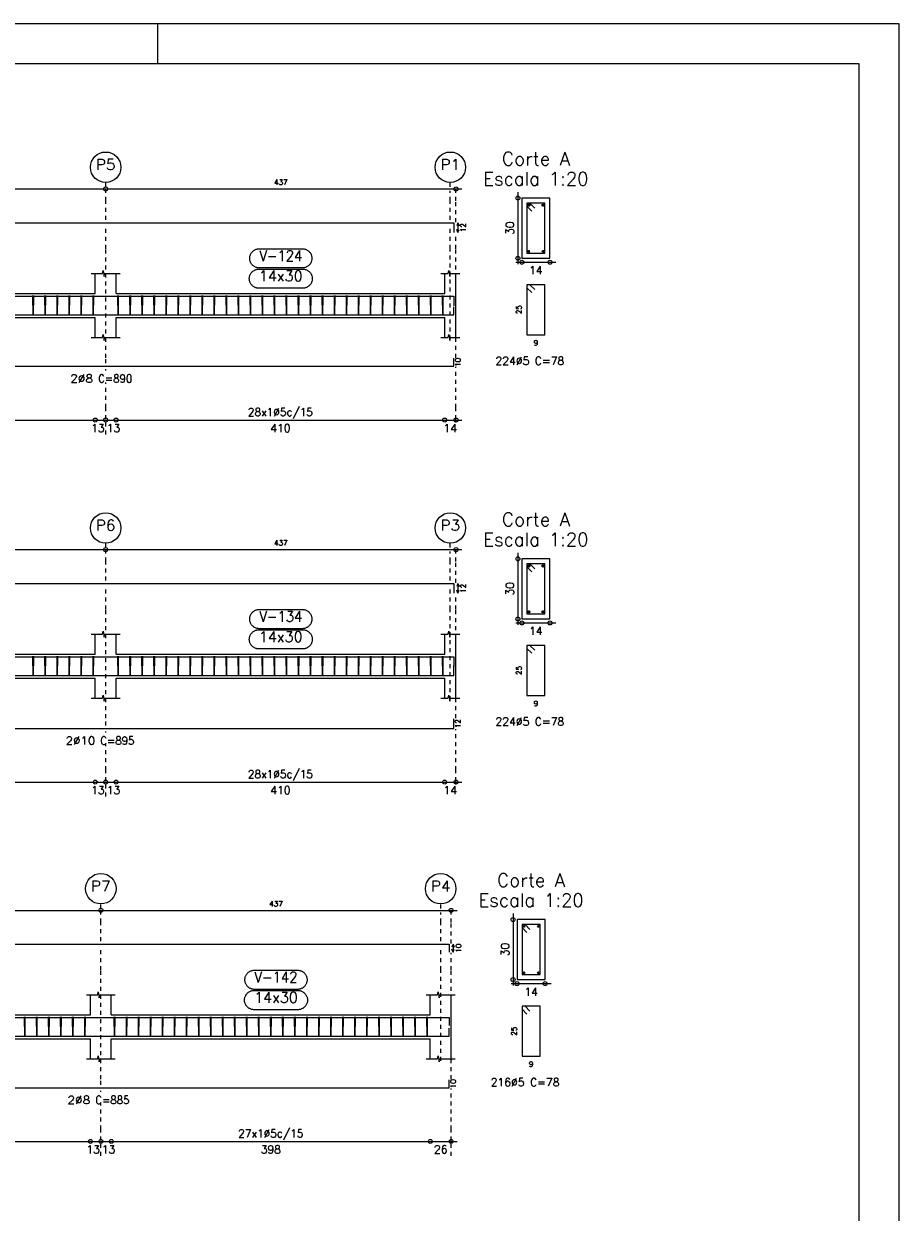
# Model space of a CAD drawing. Header units: millimetres. Extents: x -80 to 444, y 0 to 170.
# Tile 52 of 133: x 152 to 174, y 30 to 59. Entities that reach past the tile are written whole.
import ezdxf
from ezdxf.enums import TextEntityAlignment as Align

# ---------------------------------------------------------------- set-up
doc = ezdxf.new("R2010")
doc.units = ezdxf.units.MM
doc.linetypes.add('CYPE_PUNTO', pattern=[0.075, 0, -0.075])
for name, color, linetype, lineweight in [('ARM_COMPRIMENTOS', 3, 'Continuous', 0), ('ARM_DENTRO_VIGA', 4, 'Continuous', 15), ('ARM_ESTRIBOS', 3, 'Continuous', 0), ('ARM_TEXTOS', 3, 'Continuous', 0), ('COT_COTAS', 3, 'Continuous', 0), ('COT_EST', 3, 'Continuous', 0), ('COT_LIN_APOIOS', 2, 'CYPE_PUNTO', 0), ('COT_LIN_AUX_COTA', 2, 'CYPE_PUNTO', 0), ('REF_NOME', 3, 'Continuous', 0), ('REF_REFERENCIA', 3, 'Continuous', 0), ('SEC_CONTORNOS', 2, 'Continuous', 9), ('SEC_DIM_VIGA', 3, 'Continuous', 0), ('TEXTO_REF_NOME', 3, 'Continuous', 0), ('TEXTO_REF_REFERENCIA', 3, 'Continuous', 0), ('TXT_COMP', 3, 'Continuous', 0), ('TXT_EST', 3, 'Continuous', 0)]:
    doc.layers.add(name, color=color, linetype=linetype, lineweight=lineweight)
doc.styles.add('CYPETXT', font='romans', dxfattribs={"height": 0.2})

msp = doc.modelspace()

# ---------------------------------------------------------------- linework, layer by layer
at = {"color": 1}
msp.add_line((155.6, 58.4), (155.6, 59.4), dxfattribs=at)
at = {"color": 2}
msp.add_lwpolyline([(90, 59.4), (90, 0), (174.1, 0), (174.1, 59.4)], close=True, dxfattribs=at)
at = {"color": 6}
msp.add_lwpolyline([(92.5, 58.4), (92.5, 1), (173.1, 1), (173.1, 58.4)], close=True, dxfattribs=at)
at = {"layer": 'ARM_COMPRIMENTOS'}
for p, q in [((163.088, 54.4341), (163.058, 54.3591)), ((163.088, 54.1941), (163.058, 54.2691)), ((163.088, 54.4341), (163.118, 54.3591)), ((163.088, 54.4341), (163.088, 54.1941)), ((163.088, 54.1941), (163.118, 54.2691)), ((163.088, 45.4341), (163.058, 45.3591)), ((163.088, 45.4341), (163.118, 45.3591)), ((163.088, 45.4341), (163.088, 45.1941)), ((163.088, 45.1941), (163.058, 45.2691)), ((163.088, 45.1941), (163.118, 45.2691)), ((162.968, 36.4341), (162.938, 36.3591)), ((162.968, 36.2341), (162.938, 36.3091)), ((162.968, 36.4341), (162.998, 36.3591)), ((162.968, 36.4341), (162.968, 36.2341)), ((162.968, 36.2341), (162.998, 36.3091))]:
    msp.add_line(p, q, dxfattribs=at)
at = {"layer": 'ARM_DENTRO_VIGA'}
for p, q in [((164.8213, 54.875), (164.8963, 54.875)), ((164.8213, 54.875), (164.8963, 54.875)), ((164.8588, 54.9125), (164.8588, 54.8375)), ((164.8588, 54.9125), (164.8588, 54.8375)), ((165.1713, 54.875), (165.2463, 54.875)), ((165.1713, 54.875), (165.2463, 54.875)), ((165.2088, 54.9125), (165.2088, 54.8375)), ((165.2088, 54.9125), (165.2088, 54.8375)), ((164.8238, 53.72), (164.8838, 53.72)), ((164.8538, 53.75), (164.8538, 53.69)), ((165.1838, 53.72), (165.2438, 53.72)), ((165.2138, 53.75), (165.2138, 53.69)), ((164.8213, 45.875), (164.8963, 45.875)), ((164.8213, 45.875), (164.8963, 45.875)), ((164.8588, 45.9125), (164.8588, 45.8375)), ((164.8588, 45.9125), (164.8588, 45.8375)), ((165.1713, 45.875), (165.2463, 45.875)), ((165.1713, 45.875), (165.2463, 45.875)), ((165.2088, 45.9125), (165.2088, 45.8375)), ((165.2088, 45.9125), (165.2088, 45.8375)), ((164.8213, 44.725), (164.8963, 44.725)), ((164.8588, 44.7625), (164.8588, 44.6875)), ((165.1713, 44.725), (165.2463, 44.725)), ((165.2088, 44.7625), (165.2088, 44.6875)), ((164.7038, 36.88), (164.7638, 36.88)), ((164.7038, 36.88), (164.7638, 36.88)), ((164.7338, 36.91), (164.7338, 36.85)), ((164.7338, 36.91), (164.7338, 36.85)), ((165.0638, 36.88), (165.1238, 36.88)), ((165.0638, 36.88), (165.1238, 36.88)), ((165.0938, 36.91), (165.0938, 36.85)), ((165.0938, 36.91), (165.0938, 36.85)), ((164.7038, 35.72), (164.7638, 35.72)), ((164.7338, 35.75), (164.7338, 35.69)), ((165.0638, 35.72), (165.1238, 35.72)), ((165.0938, 35.75), (165.0938, 35.69))]:
    msp.add_line(p, q, dxfattribs=at)
for points in [[(139.628, 54.4341), (162.988, 54.4341), (162.988, 54.1941)], [(139.628, 52.6006), (162.988, 52.6006), (162.988, 52.3606)], [(145.388, 52.1386), (162.988, 52.1386), (162.988, 52.3386)], [(145.388, 50.8531), (162.988, 50.8531), (162.988, 51.0531)], [(139.628, 45.4341), (162.988, 45.4341), (162.988, 45.1941)], [(139.628, 43.6006), (162.988, 43.6006), (162.988, 43.3606)], [(145.328, 43.1406), (162.988, 43.1406), (162.988, 43.3806)], [(145.328, 41.8181), (162.988, 41.8181), (162.988, 42.0581)], [(139.568, 36.4341), (162.868, 36.4341), (162.868, 36.2341)], [(139.568, 34.6026), (162.868, 34.6026), (162.868, 34.4026)], [(145.368, 34.1386), (162.868, 34.1386), (162.868, 34.3386)], [(145.368, 32.8531), (162.868, 32.8531), (162.868, 33.0531)]]:
    msp.add_lwpolyline(points, dxfattribs=at)
for centre, radius in [((164.8588, 54.875), 0.025), ((164.8588, 54.875), 0.025), ((165.2088, 54.875), 0.025), ((165.2088, 54.875), 0.025), ((164.8538, 53.72), 0.02), ((165.2138, 53.72), 0.02), ((164.8588, 45.875), 0.025), ((164.8588, 45.875), 0.025), ((165.2088, 45.875), 0.025), ((165.2088, 45.875), 0.025), ((164.8588, 44.725), 0.025), ((165.2088, 44.725), 0.025), ((164.7338, 36.88), 0.02), ((164.7338, 36.88), 0.02), ((165.0938, 36.88), 0.02), ((165.0938, 36.88), 0.02), ((164.7338, 35.72), 0.02), ((165.0938, 35.72), 0.02)]:
    msp.add_circle(centre, radius, dxfattribs=at)
at = {"layer": 'ARM_ESTRIBOS'}
for points in [[(165.0063, 54.8025), (164.8838, 54.925), (164.8088, 54.925), (164.8088, 53.675), (165.2588, 53.675), (165.2588, 54.925), (164.8088, 54.925), (164.8088, 54.85), (164.9313, 54.7275)], [(165.0063, 52.7675), (164.8838, 52.89), (164.8088, 52.89), (164.8088, 51.64), (165.2588, 51.64), (165.2588, 52.89), (164.8088, 52.89), (164.8088, 52.815), (164.9313, 52.6925)], [(152.494, 52.5716), (152.494, 52.6206), (152.489, 52.1206), (152.484, 52.6206), (152.484, 52.5906), (152.484, 52.5416)], [(152.794, 52.5716), (152.794, 52.6206), (152.789, 52.1206), (152.784, 52.6206), (152.784, 52.5906), (152.784, 52.5416)], [(153.094, 52.5716), (153.094, 52.6206), (153.089, 52.1206), (153.084, 52.6206), (153.084, 52.5906), (153.084, 52.5416)], [(153.394, 52.5716), (153.394, 52.6206), (153.389, 52.1206), (153.384, 52.6206), (153.384, 52.5906), (153.384, 52.5416)], [(153.694, 52.5716), (153.694, 52.6206), (153.689, 52.1206), (153.684, 52.6206), (153.684, 52.5906), (153.684, 52.5416)], [(153.994, 52.5716), (153.994, 52.6206), (153.989, 52.1206), (153.984, 52.6206), (153.984, 52.5906), (153.984, 52.5416)], [(154.614, 52.5716), (154.614, 52.6206), (154.609, 52.1206), (154.604, 52.6206), (154.604, 52.5906), (154.604, 52.5416)], [(154.914, 52.5716), (154.914, 52.6206), (154.909, 52.1206), (154.904, 52.6206), (154.904, 52.5906), (154.904, 52.5416)], [(155.214, 52.5716), (155.214, 52.6206), (155.209, 52.1206), (155.204, 52.6206), (155.204, 52.5906), (155.204, 52.5416)], [(155.514, 52.5716), (155.514, 52.6206), (155.509, 52.1206), (155.504, 52.6206), (155.504, 52.5906), (155.504, 52.5416)], [(155.814, 52.5716), (155.814, 52.6206), (155.809, 52.1206), (155.804, 52.6206), (155.804, 52.5906), (155.804, 52.5416)], [(156.114, 52.5716), (156.114, 52.6206), (156.109, 52.1206), (156.104, 52.6206), (156.104, 52.5906), (156.104, 52.5416)], [(156.414, 52.5716), (156.414, 52.6206), (156.409, 52.1206), (156.404, 52.6206), (156.404, 52.5906), (156.404, 52.5416)], [(156.714, 52.5716), (156.714, 52.6206), (156.709, 52.1206), (156.704, 52.6206), (156.704, 52.5906), (156.704, 52.5416)], [(157.014, 52.5716), (157.014, 52.6206), (157.009, 52.1206), (157.004, 52.6206), (157.004, 52.5906), (157.004, 52.5416)], [(157.314, 52.5716), (157.314, 52.6206), (157.309, 52.1206), (157.304, 52.6206), (157.304, 52.5906), (157.304, 52.5416)], [(157.614, 52.5716), (157.614, 52.6206), (157.609, 52.1206), (157.604, 52.6206), (157.604, 52.5906), (157.604, 52.5416)], [(157.914, 52.5716), (157.914, 52.6206), (157.909, 52.1206), (157.904, 52.6206), (157.904, 52.5906), (157.904, 52.5416)], [(158.214, 52.5716), (158.214, 52.6206), (158.209, 52.1206), (158.204, 52.6206), (158.204, 52.5906), (158.204, 52.5416)], [(158.514, 52.5716), (158.514, 52.6206), (158.509, 52.1206), (158.504, 52.6206), (158.504, 52.5906), (158.504, 52.5416)], [(158.814, 52.5716), (158.814, 52.6206), (158.809, 52.1206), (158.804, 52.6206), (158.804, 52.5906), (158.804, 52.5416)], [(159.114, 52.5716), (159.114, 52.6206), (159.109, 52.1206), (159.104, 52.6206), (159.104, 52.5906), (159.104, 52.5416)], [(159.414, 52.5716), (159.414, 52.6206), (159.409, 52.1206), (159.404, 52.6206), (159.404, 52.5906), (159.404, 52.5416)], [(159.714, 52.5716), (159.714, 52.6206), (159.709, 52.1206), (159.704, 52.6206), (159.704, 52.5906), (159.704, 52.5416)], [(160.014, 52.5716), (160.014, 52.6206), (160.009, 52.1206), (160.004, 52.6206), (160.004, 52.5906), (160.004, 52.5416)], [(160.314, 52.5716), (160.314, 52.6206), (160.309, 52.1206), (160.304, 52.6206), (160.304, 52.5906), (160.304, 52.5416)], [(160.614, 52.5716), (160.614, 52.6206), (160.609, 52.1206), (160.604, 52.6206), (160.604, 52.5906), (160.604, 52.5416)], [(160.914, 52.5716), (160.914, 52.6206), (160.909, 52.1206), (160.904, 52.6206), (160.904, 52.5906), (160.904, 52.5416)], [(161.214, 52.5716), (161.214, 52.6206), (161.209, 52.1206), (161.204, 52.6206), (161.204, 52.5906), (161.204, 52.5416)], [(161.514, 52.5716), (161.514, 52.6206), (161.509, 52.1206), (161.504, 52.6206), (161.504, 52.5906), (161.504, 52.5416)], [(161.814, 52.5716), (161.814, 52.6206), (161.809, 52.1206), (161.804, 52.6206), (161.804, 52.5906), (161.804, 52.5416)], [(162.114, 52.5716), (162.114, 52.6206), (162.109, 52.1206), (162.104, 52.6206), (162.104, 52.5906), (162.104, 52.5416)], [(162.414, 52.5716), (162.414, 52.6206), (162.409, 52.1206), (162.404, 52.6206), (162.404, 52.5906), (162.404, 52.5416)], [(162.714, 52.5716), (162.714, 52.6206), (162.709, 52.1206), (162.704, 52.6206), (162.704, 52.5906), (162.704, 52.5416)], [(165.0063, 45.8025), (164.8838, 45.925), (164.8088, 45.925), (164.8088, 44.675), (165.2588, 44.675), (165.2588, 45.925), (164.8088, 45.925), (164.8088, 45.85), (164.9313, 45.7275)], [(165.0063, 43.7675), (164.8838, 43.89), (164.8088, 43.89), (164.8088, 42.64), (165.2588, 42.64), (165.2588, 43.89), (164.8088, 43.89), (164.8088, 43.815), (164.9313, 43.6925)], [(152.494, 43.5716), (152.494, 43.6206), (152.489, 43.1206), (152.484, 43.6206), (152.484, 43.5906), (152.484, 43.5416)], [(152.794, 43.5716), (152.794, 43.6206), (152.789, 43.1206), (152.784, 43.6206), (152.784, 43.5906), (152.784, 43.5416)], [(153.094, 43.5716), (153.094, 43.6206), (153.089, 43.1206), (153.084, 43.6206), (153.084, 43.5906), (153.084, 43.5416)], [(153.394, 43.5716), (153.394, 43.6206), (153.389, 43.1206), (153.384, 43.6206), (153.384, 43.5906), (153.384, 43.5416)], [(153.694, 43.5716), (153.694, 43.6206), (153.689, 43.1206), (153.684, 43.6206), (153.684, 43.5906), (153.684, 43.5416)], [(153.994, 43.5716), (153.994, 43.6206), (153.989, 43.1206), (153.984, 43.6206), (153.984, 43.5906), (153.984, 43.5416)], [(154.614, 43.5716), (154.614, 43.6206), (154.609, 43.1206), (154.604, 43.6206), (154.604, 43.5906), (154.604, 43.5416)], [(154.914, 43.5716), (154.914, 43.6206), (154.909, 43.1206), (154.904, 43.6206), (154.904, 43.5906), (154.904, 43.5416)], [(155.214, 43.5716), (155.214, 43.6206), (155.209, 43.1206), (155.204, 43.6206), (155.204, 43.5906), (155.204, 43.5416)], [(155.514, 43.5716), (155.514, 43.6206), (155.509, 43.1206), (155.504, 43.6206), (155.504, 43.5906), (155.504, 43.5416)], [(155.814, 43.5716), (155.814, 43.6206), (155.809, 43.1206), (155.804, 43.6206), (155.804, 43.5906), (155.804, 43.5416)], [(156.114, 43.5716), (156.114, 43.6206), (156.109, 43.1206), (156.104, 43.6206), (156.104, 43.5906), (156.104, 43.5416)], [(156.414, 43.5716), (156.414, 43.6206), (156.409, 43.1206), (156.404, 43.6206), (156.404, 43.5906), (156.404, 43.5416)], [(156.714, 43.5716), (156.714, 43.6206), (156.709, 43.1206), (156.704, 43.6206), (156.704, 43.5906), (156.704, 43.5416)], [(157.014, 43.5716), (157.014, 43.6206), (157.009, 43.1206), (157.004, 43.6206), (157.004, 43.5906), (157.004, 43.5416)], [(157.314, 43.5716), (157.314, 43.6206), (157.309, 43.1206), (157.304, 43.6206), (157.304, 43.5906), (157.304, 43.5416)], [(157.614, 43.5716), (157.614, 43.6206), (157.609, 43.1206), (157.604, 43.6206), (157.604, 43.5906), (157.604, 43.5416)], [(157.914, 43.5716), (157.914, 43.6206), (157.909, 43.1206), (157.904, 43.6206), (157.904, 43.5906), (157.904, 43.5416)], [(158.214, 43.5716), (158.214, 43.6206), (158.209, 43.1206), (158.204, 43.6206), (158.204, 43.5906), (158.204, 43.5416)], [(158.514, 43.5716), (158.514, 43.6206), (158.509, 43.1206), (158.504, 43.6206), (158.504, 43.5906), (158.504, 43.5416)], [(158.814, 43.5716), (158.814, 43.6206), (158.809, 43.1206), (158.804, 43.6206), (158.804, 43.5906), (158.804, 43.5416)], [(159.114, 43.5716), (159.114, 43.6206), (159.109, 43.1206), (159.104, 43.6206), (159.104, 43.5906), (159.104, 43.5416)], [(159.414, 43.5716), (159.414, 43.6206), (159.409, 43.1206), (159.404, 43.6206), (159.404, 43.5906), (159.404, 43.5416)], [(159.714, 43.5716), (159.714, 43.6206), (159.709, 43.1206), (159.704, 43.6206), (159.704, 43.5906), (159.704, 43.5416)], [(160.014, 43.5716), (160.014, 43.6206), (160.009, 43.1206), (160.004, 43.6206), (160.004, 43.5906), (160.004, 43.5416)], [(160.314, 43.5716), (160.314, 43.6206), (160.309, 43.1206), (160.304, 43.6206), (160.304, 43.5906), (160.304, 43.5416)], [(160.614, 43.5716), (160.614, 43.6206), (160.609, 43.1206), (160.604, 43.6206), (160.604, 43.5906), (160.604, 43.5416)], [(160.914, 43.5716), (160.914, 43.6206), (160.909, 43.1206), (160.904, 43.6206), (160.904, 43.5906), (160.904, 43.5416)], [(161.214, 43.5716), (161.214, 43.6206), (161.209, 43.1206), (161.204, 43.6206), (161.204, 43.5906), (161.204, 43.5416)], [(161.514, 43.5716), (161.514, 43.6206), (161.509, 43.1206), (161.504, 43.6206), (161.504, 43.5906), (161.504, 43.5416)], [(161.814, 43.5716), (161.814, 43.6206), (161.809, 43.1206), (161.804, 43.6206), (161.804, 43.5906), (161.804, 43.5416)], [(162.114, 43.5716), (162.114, 43.6206), (162.109, 43.1206), (162.104, 43.6206), (162.104, 43.5906), (162.104, 43.5416)], [(162.414, 43.5716), (162.414, 43.6206), (162.409, 43.1206), (162.404, 43.6206), (162.404, 43.5906), (162.404, 43.5416)], [(162.714, 43.5716), (162.714, 43.6206), (162.709, 43.1206), (162.704, 43.6206), (162.704, 43.5906), (162.704, 43.5416)], [(164.8863, 36.8025), (164.7638, 36.925), (164.6888, 36.925), (164.6888, 35.675), (165.1388, 35.675), (165.1388, 36.925), (164.6888, 36.925), (164.6888, 36.85), (164.8113, 36.7275)], [(164.8863, 34.7675), (164.7638, 34.89), (164.6888, 34.89), (164.6888, 33.64), (165.1388, 33.64), (165.1388, 34.89), (164.6888, 34.89), (164.6888, 34.815), (164.8113, 34.6925)], [(152.284, 34.5716), (152.284, 34.6206), (152.279, 34.1206), (152.274, 34.6206), (152.274, 34.5906), (152.274, 34.5416)], [(152.584, 34.5716), (152.584, 34.6206), (152.579, 34.1206), (152.574, 34.6206), (152.574, 34.5906), (152.574, 34.5416)], [(152.884, 34.5716), (152.884, 34.6206), (152.879, 34.1206), (152.874, 34.6206), (152.874, 34.5906), (152.874, 34.5416)], [(153.184, 34.5716), (153.184, 34.6206), (153.179, 34.1206), (153.174, 34.6206), (153.174, 34.5906), (153.174, 34.5416)], [(153.484, 34.5716), (153.484, 34.6206), (153.479, 34.1206), (153.474, 34.6206), (153.474, 34.5906), (153.474, 34.5416)], [(153.784, 34.5716), (153.784, 34.6206), (153.779, 34.1206), (153.774, 34.6206), (153.774, 34.5906), (153.774, 34.5416)], [(154.524, 34.5716), (154.524, 34.6206), (154.519, 34.1206), (154.514, 34.6206), (154.514, 34.5906), (154.514, 34.5416)], [(154.824, 34.5716), (154.824, 34.6206), (154.819, 34.1206), (154.814, 34.6206), (154.814, 34.5906), (154.814, 34.5416)], [(155.124, 34.5716), (155.124, 34.6206), (155.119, 34.1206), (155.114, 34.6206), (155.114, 34.5906), (155.114, 34.5416)], [(155.424, 34.5716), (155.424, 34.6206), (155.419, 34.1206), (155.414, 34.6206), (155.414, 34.5906), (155.414, 34.5416)], [(155.724, 34.5716), (155.724, 34.6206), (155.719, 34.1206), (155.714, 34.6206), (155.714, 34.5906), (155.714, 34.5416)], [(156.024, 34.5716), (156.024, 34.6206), (156.019, 34.1206), (156.014, 34.6206), (156.014, 34.5906), (156.014, 34.5416)], [(156.324, 34.5716), (156.324, 34.6206), (156.319, 34.1206), (156.314, 34.6206), (156.314, 34.5906), (156.314, 34.5416)], [(156.624, 34.5716), (156.624, 34.6206), (156.619, 34.1206), (156.614, 34.6206), (156.614, 34.5906), (156.614, 34.5416)], [(156.924, 34.5716), (156.924, 34.6206), (156.919, 34.1206), (156.914, 34.6206), (156.914, 34.5906), (156.914, 34.5416)], [(157.224, 34.5716), (157.224, 34.6206), (157.219, 34.1206), (157.214, 34.6206), (157.214, 34.5906), (157.214, 34.5416)], [(157.524, 34.5716), (157.524, 34.6206), (157.519, 34.1206), (157.514, 34.6206), (157.514, 34.5906), (157.514, 34.5416)], [(157.824, 34.5716), (157.824, 34.6206), (157.819, 34.1206), (157.814, 34.6206), (157.814, 34.5906), (157.814, 34.5416)], [(158.124, 34.5716), (158.124, 34.6206), (158.119, 34.1206), (158.114, 34.6206), (158.114, 34.5906), (158.114, 34.5416)], [(158.424, 34.5716), (158.424, 34.6206), (158.419, 34.1206), (158.414, 34.6206), (158.414, 34.5906), (158.414, 34.5416)], [(158.724, 34.5716), (158.724, 34.6206), (158.719, 34.1206), (158.714, 34.6206), (158.714, 34.5906), (158.714, 34.5416)], [(159.024, 34.5716), (159.024, 34.6206), (159.019, 34.1206), (159.014, 34.6206), (159.014, 34.5906), (159.014, 34.5416)], [(159.324, 34.5716), (159.324, 34.6206), (159.319, 34.1206), (159.314, 34.6206), (159.314, 34.5906), (159.314, 34.5416)], [(159.624, 34.5716), (159.624, 34.6206), (159.619, 34.1206), (159.614, 34.6206), (159.614, 34.5906), (159.614, 34.5416)], [(159.924, 34.5716), (159.924, 34.6206), (159.919, 34.1206), (159.914, 34.6206), (159.914, 34.5906), (159.914, 34.5416)], [(160.224, 34.5716), (160.224, 34.6206), (160.219, 34.1206), (160.214, 34.6206), (160.214, 34.5906), (160.214, 34.5416)], [(160.524, 34.5716), (160.524, 34.6206), (160.519, 34.1206), (160.514, 34.6206), (160.514, 34.5906), (160.514, 34.5416)], [(160.824, 34.5716), (160.824, 34.6206), (160.819, 34.1206), (160.814, 34.6206), (160.814, 34.5906), (160.814, 34.5416)], [(161.124, 34.5716), (161.124, 34.6206), (161.119, 34.1206), (161.114, 34.6206), (161.114, 34.5906), (161.114, 34.5416)], [(161.424, 34.5716), (161.424, 34.6206), (161.419, 34.1206), (161.414, 34.6206), (161.414, 34.5906), (161.414, 34.5416)], [(161.724, 34.5716), (161.724, 34.6206), (161.719, 34.1206), (161.714, 34.6206), (161.714, 34.5906), (161.714, 34.5416)], [(162.024, 34.5716), (162.024, 34.6206), (162.019, 34.1206), (162.014, 34.6206), (162.014, 34.5906), (162.014, 34.5416)], [(162.324, 34.5716), (162.324, 34.6206), (162.319, 34.1206), (162.314, 34.6206), (162.314, 34.5906), (162.314, 34.5416)]]:
    msp.add_lwpolyline(points, dxfattribs=at)
at = {"layer": 'COT_COTAS'}
for points in [[(93.808, 55.2791), (102.698, 55.2791), (111.298, 55.2791), (119.898, 55.2791), (128.498, 55.2791), (137.098, 55.2791), (145.698, 55.2791), (154.298, 55.2791), (163.188, 55.2791)], [(93.808, 46.2791), (102.698, 46.2791), (111.298, 46.2791), (119.898, 46.2791), (128.498, 46.2791), (137.098, 46.2791), (145.698, 46.2791), (154.298, 46.2791), (163.188, 46.2791)], [(93.688, 37.2791), (102.578, 37.2791), (111.178, 37.2791), (119.778, 37.2791), (128.378, 37.2791), (136.978, 37.2791), (145.578, 37.2791), (154.178, 37.2791), (163.068, 37.2791)]]:
    msp.add_lwpolyline(points, dxfattribs=at)
for centre in [(154.298, 55.2791), (163.038, 55.2791), (154.298, 46.2791), (163.038, 46.2791), (154.178, 37.2791), (162.918, 37.2791)]:
    msp.add_circle(centre, 0.05, dxfattribs=at)
at = {"layer": 'COT_EST'}
for points in [[(128.638, 49.5131), (136.838, 49.5131), (137.098, 49.5131), (137.358, 49.5131), (145.558, 49.5131), (145.698, 49.5131), (145.838, 49.5131), (154.038, 49.5131), (154.298, 49.5131), (154.558, 49.5131), (162.758, 49.5131), (163.188, 49.5131)], [(128.638, 40.4781), (136.838, 40.4781), (137.098, 40.4781), (137.358, 40.4781), (145.558, 40.4781), (145.698, 40.4781), (145.838, 40.4781), (154.038, 40.4781), (154.298, 40.4781), (154.558, 40.4781), (162.758, 40.4781), (163.188, 40.4781)], [(128.638, 31.5131), (136.718, 31.5131), (136.978, 31.5131), (137.238, 31.5131), (145.318, 31.5131), (145.578, 31.5131), (145.838, 31.5131), (153.918, 31.5131), (154.178, 31.5131), (154.438, 31.5131), (162.398, 31.5131), (163.068, 31.5131)]]:
    msp.add_lwpolyline(points, dxfattribs=at)
for centre in [(154.038, 49.5131), (154.298, 49.5131), (154.558, 49.5131), (162.758, 49.5131), (163.038, 49.5131), (154.038, 40.4781), (154.298, 40.4781), (154.558, 40.4781), (162.758, 40.4781), (163.038, 40.4781), (153.918, 31.5131), (154.178, 31.5131), (154.438, 31.5131), (162.398, 31.5131), (162.918, 31.5131)]:
    msp.add_circle(centre, 0.05, dxfattribs=at)
at = {"layer": 'COT_LIN_APOIOS'}
for p, q in [((154.298, 50.7481), (154.298, 50.7781)), ((154.298, 49.1531), (154.298, 49.4881)), ((154.298, 41.7131), (154.298, 41.7431)), ((154.298, 40.1181), (154.298, 40.4531)), ((154.178, 32.7481), (154.178, 32.7781)), ((154.178, 31.1531), (154.178, 31.4881))]:
    msp.add_line(p, q, dxfattribs=at)
for points in [[(154.298, 54.5091), (154.298, 54.9791), (154.298, 55.2541)], [(163.038, 54.4491), (163.038, 54.9791), (163.038, 55.2541), (163.038, 55.2791)], [(154.298, 50.9281), (154.298, 51.0681), (154.298, 53.7866), (154.298, 54.3591)], [(163.038, 51.0681), (163.038, 53.7866), (163.038, 54.1791)], [(163.038, 49.4531), (163.038, 49.4881), (163.038, 49.5381), (163.038, 49.8131), (163.038, 50.8381)], [(154.298, 49.5381), (154.298, 49.8131), (154.298, 50.4481)], [(163.038, 45.4491), (163.038, 45.9791), (163.038, 46.2541), (163.038, 46.2791)], [(154.298, 45.5091), (154.298, 45.9791), (154.298, 46.2541)], [(154.298, 41.8931), (154.298, 42.0731), (154.298, 44.7866), (154.298, 45.3591)], [(163.038, 42.0731), (163.038, 44.7866), (163.038, 45.1791)], [(163.038, 40.4181), (163.038, 40.4531), (163.038, 40.5031), (163.038, 40.7781), (163.038, 41.8031)], [(154.298, 40.5031), (154.298, 40.7781), (154.298, 41.4131)], [(154.178, 36.5091), (154.178, 36.9791), (154.178, 37.2541)], [(162.918, 36.4491), (162.918, 36.9791), (162.918, 37.2541), (162.918, 37.2791)], [(154.178, 32.9281), (154.178, 33.0681), (154.178, 35.7866), (154.178, 36.3591)], [(162.918, 33.0681), (162.918, 35.7866), (162.918, 36.2191)], [(162.918, 31.1531), (162.918, 31.4881), (162.918, 31.5381), (162.918, 31.8131), (162.918, 32.8381)], [(154.178, 31.5381), (154.178, 31.8131), (154.178, 32.4481)]]:
    msp.add_lwpolyline(points, dxfattribs=at)
at = {"layer": 'COT_LIN_AUX_COTA'}
for p, q in [((154.298, 55.3291), (154.298, 55.4391)), ((162.898, 55.3291), (162.898, 55.4391)), ((154.298, 46.3291), (154.298, 46.4391)), ((162.898, 46.3291), (162.898, 46.4391)), ((154.178, 37.3291), (154.178, 37.4391)), ((162.658, 37.3291), (162.658, 37.4391))]:
    msp.add_line(p, q, dxfattribs=at)
for points in [[(162.898, 54.5091), (162.898, 54.9791), (162.898, 55.2291)], [(162.898, 51.5206), (162.898, 53.7866), (162.898, 54.3591)], [(162.898, 45.5091), (162.898, 45.9791), (162.898, 46.2291)], [(162.898, 42.5206), (162.898, 44.7866), (162.898, 45.3591)], [(162.658, 36.5091), (162.658, 36.9791), (162.658, 37.2291)], [(162.658, 33.5206), (162.658, 35.7866), (162.658, 36.3591)]]:
    msp.add_lwpolyline(points, dxfattribs=at)
at = {"layer": 'REF_NOME'}
for points in [[(159.204, 53.7866), (159.22, 53.7861), (159.236, 53.7845), (159.2518, 53.7818), (159.2674, 53.7781), (159.2827, 53.7733), (159.2977, 53.7676), (159.3122, 53.7608), (159.3263, 53.7531), (159.3398, 53.7445), (159.3527, 53.7349), (159.365, 53.7246), (159.3765, 53.7134), (159.3873, 53.7015), (159.3972, 53.689), (159.4063, 53.6757), (159.4145, 53.6619), (159.4217, 53.6476), (159.428, 53.6329), (159.4332, 53.6177), (159.4375, 53.6022), (159.4407, 53.5865), (159.4428, 53.5706), (159.4439, 53.5546), (159.4439, 53.5386), (159.4428, 53.5226), (159.4407, 53.5067), (159.4375, 53.491), (159.4332, 53.4755), (159.428, 53.4603), (159.4217, 53.4456), (159.4145, 53.4313), (159.4063, 53.4175), (159.3972, 53.4042), (159.3873, 53.3916), (159.3765, 53.3798), (159.365, 53.3686), (159.3527, 53.3582), (159.3398, 53.3487), (159.3263, 53.3401), (159.3122, 53.3324), (159.2977, 53.3256), (159.2827, 53.3199), (159.2674, 53.3151), (159.2518, 53.3114), (159.236, 53.3087), (159.22, 53.3071), (159.204, 53.3066), (158.132, 53.3066), (158.116, 53.3071), (158.1, 53.3087), (158.0842, 53.3114), (158.0686, 53.3151), (158.0533, 53.3199), (158.0383, 53.3256), (158.0238, 53.3324), (158.0097, 53.3401), (157.9962, 53.3487), (157.9833, 53.3582), (157.971, 53.3686), (157.9595, 53.3798), (157.9487, 53.3916), (157.9388, 53.4042), (157.9297, 53.4175), (157.9215, 53.4313), (157.9143, 53.4456), (157.908, 53.4603), (157.9028, 53.4755), (157.8985, 53.491), (157.8953, 53.5067), (157.8932, 53.5226), (157.8921, 53.5386), (157.8921, 53.5546), (157.8932, 53.5706), (157.8953, 53.5865), (157.8985, 53.6022), (157.9028, 53.6177), (157.908, 53.6329), (157.9143, 53.6476), (157.9215, 53.6619), (157.9297, 53.6757), (157.9388, 53.689), (157.9487, 53.7015), (157.9595, 53.7134), (157.971, 53.7246), (157.9833, 53.7349), (157.9962, 53.7445), (158.0097, 53.7531), (158.0238, 53.7608), (158.0383, 53.7676), (158.0533, 53.7733), (158.0686, 53.7781), (158.0842, 53.7818), (158.1, 53.7845), (158.116, 53.7861), (158.132, 53.7866), (159.204, 53.7866)], [(159.214, 53.2806), (159.23, 53.2801), (159.246, 53.2785), (159.2618, 53.2758), (159.2774, 53.2721), (159.2927, 53.2673), (159.3077, 53.2616), (159.3222, 53.2548), (159.3363, 53.2471), (159.3498, 53.2385), (159.3627, 53.2289), (159.375, 53.2186), (159.3865, 53.2074), (159.3973, 53.1955), (159.4072, 53.183), (159.4163, 53.1697), (159.4245, 53.1559), (159.4317, 53.1416), (159.438, 53.1269), (159.4432, 53.1117), (159.4475, 53.0962), (159.4507, 53.0805), (159.4528, 53.0646), (159.4539, 53.0486), (159.4539, 53.0326), (159.4528, 53.0166), (159.4507, 53.0007), (159.4475, 52.985), (159.4432, 52.9695), (159.438, 52.9543), (159.4317, 52.9396), (159.4245, 52.9253), (159.4163, 52.9115), (159.4072, 52.8982), (159.3973, 52.8856), (159.3865, 52.8738), (159.375, 52.8626), (159.3627, 52.8522), (159.3498, 52.8427), (159.3363, 52.8341), (159.3222, 52.8264), (159.3077, 52.8196), (159.2927, 52.8139), (159.2774, 52.8091), (159.2618, 52.8054), (159.246, 52.8027), (159.23, 52.8011), (159.214, 52.8006), (158.122, 52.8006), (158.106, 52.8011), (158.09, 52.8027), (158.0742, 52.8054), (158.0586, 52.8091), (158.0433, 52.8139), (158.0283, 52.8196), (158.0138, 52.8264), (157.9997, 52.8341), (157.9862, 52.8427), (157.9733, 52.8522), (157.961, 52.8626), (157.9495, 52.8738), (157.9387, 52.8856), (157.9288, 52.8982), (157.9197, 52.9115), (157.9115, 52.9253), (157.9043, 52.9396), (157.898, 52.9543), (157.8928, 52.9695), (157.8885, 52.985), (157.8853, 53.0007), (157.8832, 53.0166), (157.8821, 53.0326), (157.8821, 53.0486), (157.8832, 53.0646), (157.8853, 53.0805), (157.8885, 53.0962), (157.8928, 53.1117), (157.898, 53.1269), (157.9043, 53.1416), (157.9115, 53.1559), (157.9197, 53.1697), (157.9288, 53.183), (157.9387, 53.1955), (157.9495, 53.2074), (157.961, 53.2186), (157.9733, 53.2289), (157.9862, 53.2385), (157.9997, 53.2471), (158.0138, 53.2548), (158.0283, 53.2616), (158.0433, 53.2673), (158.0586, 53.2721), (158.0742, 53.2758), (158.09, 53.2785), (158.106, 53.2801), (158.122, 53.2806), (159.214, 53.2806)], [(159.204, 44.7866), (159.22, 44.7861), (159.236, 44.7845), (159.2518, 44.7818), (159.2674, 44.7781), (159.2827, 44.7733), (159.2977, 44.7676), (159.3122, 44.7608), (159.3263, 44.7531), (159.3398, 44.7445), (159.3527, 44.7349), (159.365, 44.7246), (159.3765, 44.7134), (159.3873, 44.7015), (159.3972, 44.689), (159.4063, 44.6757), (159.4145, 44.6619), (159.4217, 44.6476), (159.428, 44.6329), (159.4332, 44.6177), (159.4375, 44.6022), (159.4407, 44.5865), (159.4428, 44.5706), (159.4439, 44.5546), (159.4439, 44.5386), (159.4428, 44.5226), (159.4407, 44.5067), (159.4375, 44.491), (159.4332, 44.4755), (159.428, 44.4603), (159.4217, 44.4456), (159.4145, 44.4313), (159.4063, 44.4175), (159.3972, 44.4042), (159.3873, 44.3916), (159.3765, 44.3798), (159.365, 44.3686), (159.3527, 44.3582), (159.3398, 44.3487), (159.3263, 44.3401), (159.3122, 44.3324), (159.2977, 44.3256), (159.2827, 44.3199), (159.2674, 44.3151), (159.2518, 44.3114), (159.236, 44.3087), (159.22, 44.3071), (159.204, 44.3066), (158.132, 44.3066), (158.116, 44.3071), (158.1, 44.3087), (158.0842, 44.3114), (158.0686, 44.3151), (158.0533, 44.3199), (158.0383, 44.3256), (158.0238, 44.3324), (158.0097, 44.3401), (157.9962, 44.3487), (157.9833, 44.3582), (157.971, 44.3686), (157.9595, 44.3798), (157.9487, 44.3916), (157.9388, 44.4042), (157.9297, 44.4175), (157.9215, 44.4313), (157.9143, 44.4456), (157.908, 44.4603), (157.9028, 44.4755), (157.8985, 44.491), (157.8953, 44.5067), (157.8932, 44.5226), (157.8921, 44.5386), (157.8921, 44.5546), (157.8932, 44.5706), (157.8953, 44.5865), (157.8985, 44.6022), (157.9028, 44.6177), (157.908, 44.6329), (157.9143, 44.6476), (157.9215, 44.6619), (157.9297, 44.6757), (157.9388, 44.689), (157.9487, 44.7015), (157.9595, 44.7134), (157.971, 44.7246), (157.9833, 44.7349), (157.9962, 44.7445), (158.0097, 44.7531), (158.0238, 44.7608), (158.0383, 44.7676), (158.0533, 44.7733), (158.0686, 44.7781), (158.0842, 44.7818), (158.1, 44.7845), (158.116, 44.7861), (158.132, 44.7866), (159.204, 44.7866)], [(159.214, 44.2806), (159.23, 44.2801), (159.246, 44.2785), (159.2618, 44.2758), (159.2774, 44.2721), (159.2927, 44.2673), (159.3077, 44.2616), (159.3222, 44.2548), (159.3363, 44.2471), (159.3498, 44.2385), (159.3627, 44.2289), (159.375, 44.2186), (159.3865, 44.2074), (159.3973, 44.1955), (159.4072, 44.183), (159.4163, 44.1697), (159.4245, 44.1559), (159.4317, 44.1416), (159.438, 44.1269), (159.4432, 44.1117), (159.4475, 44.0962), (159.4507, 44.0805), (159.4528, 44.0646), (159.4539, 44.0486), (159.4539, 44.0326), (159.4528, 44.0166), (159.4507, 44.0007), (159.4475, 43.985), (159.4432, 43.9695), (159.438, 43.9543), (159.4317, 43.9396), (159.4245, 43.9253), (159.4163, 43.9115), (159.4072, 43.8982), (159.3973, 43.8856), (159.3865, 43.8738), (159.375, 43.8626), (159.3627, 43.8522), (159.3498, 43.8427), (159.3363, 43.8341), (159.3222, 43.8264), (159.3077, 43.8196), (159.2927, 43.8139), (159.2774, 43.8091), (159.2618, 43.8054), (159.246, 43.8027), (159.23, 43.8011), (159.214, 43.8006), (158.122, 43.8006), (158.106, 43.8011), (158.09, 43.8027), (158.0742, 43.8054), (158.0586, 43.8091), (158.0433, 43.8139), (158.0283, 43.8196), (158.0138, 43.8264), (157.9997, 43.8341), (157.9862, 43.8427), (157.9733, 43.8522), (157.961, 43.8626), (157.9495, 43.8738), (157.9387, 43.8856), (157.9288, 43.8982), (157.9197, 43.9115), (157.9115, 43.9253), (157.9043, 43.9396), (157.898, 43.9543), (157.8928, 43.9695), (157.8885, 43.985), (157.8853, 44.0007), (157.8832, 44.0166), (157.8821, 44.0326), (157.8821, 44.0486), (157.8832, 44.0646), (157.8853, 44.0805), (157.8885, 44.0962), (157.8928, 44.1117), (157.898, 44.1269), (157.9043, 44.1416), (157.9115, 44.1559), (157.9197, 44.1697), (157.9288, 44.183), (157.9387, 44.1955), (157.9495, 44.2074), (157.961, 44.2186), (157.9733, 44.2289), (157.9862, 44.2385), (157.9997, 44.2471), (158.0138, 44.2548), (158.0283, 44.2616), (158.0433, 44.2673), (158.0586, 44.2721), (158.0742, 44.2758), (158.09, 44.2785), (158.106, 44.2801), (158.122, 44.2806), (159.214, 44.2806)], [(159.084, 35.7866), (159.1, 35.7861), (159.116, 35.7845), (159.1318, 35.7818), (159.1474, 35.7781), (159.1627, 35.7733), (159.1777, 35.7676), (159.1922, 35.7608), (159.2063, 35.7531), (159.2198, 35.7445), (159.2327, 35.7349), (159.245, 35.7246), (159.2565, 35.7134), (159.2673, 35.7015), (159.2772, 35.689), (159.2863, 35.6757), (159.2945, 35.6619), (159.3017, 35.6476), (159.308, 35.6329), (159.3132, 35.6177), (159.3175, 35.6022), (159.3207, 35.5865), (159.3228, 35.5706), (159.3239, 35.5546), (159.3239, 35.5386), (159.3228, 35.5226), (159.3207, 35.5067), (159.3175, 35.491), (159.3132, 35.4755), (159.308, 35.4603), (159.3017, 35.4456), (159.2945, 35.4313), (159.2863, 35.4175), (159.2772, 35.4042), (159.2673, 35.3916), (159.2565, 35.3798), (159.245, 35.3686), (159.2327, 35.3582), (159.2198, 35.3487), (159.2063, 35.3401), (159.1922, 35.3324), (159.1777, 35.3256), (159.1627, 35.3199), (159.1474, 35.3151), (159.1318, 35.3114), (159.116, 35.3087), (159.1, 35.3071), (159.084, 35.3066), (158.012, 35.3066), (157.996, 35.3071), (157.98, 35.3087), (157.9642, 35.3114), (157.9486, 35.3151), (157.9333, 35.3199), (157.9183, 35.3256), (157.9038, 35.3324), (157.8897, 35.3401), (157.8762, 35.3487), (157.8633, 35.3582), (157.851, 35.3686), (157.8395, 35.3798), (157.8287, 35.3916), (157.8188, 35.4042), (157.8097, 35.4175), (157.8015, 35.4313), (157.7943, 35.4456), (157.788, 35.4603), (157.7828, 35.4755), (157.7785, 35.491), (157.7753, 35.5067), (157.7732, 35.5226), (157.7721, 35.5386), (157.7721, 35.5546), (157.7732, 35.5706), (157.7753, 35.5865), (157.7785, 35.6022), (157.7828, 35.6177), (157.788, 35.6329), (157.7943, 35.6476), (157.8015, 35.6619), (157.8097, 35.6757), (157.8188, 35.689), (157.8287, 35.7015), (157.8395, 35.7134), (157.851, 35.7246), (157.8633, 35.7349), (157.8762, 35.7445), (157.8897, 35.7531), (157.9038, 35.7608), (157.9183, 35.7676), (157.9333, 35.7733), (157.9486, 35.7781), (157.9642, 35.7818), (157.98, 35.7845), (157.996, 35.7861), (158.012, 35.7866), (159.084, 35.7866)], [(159.094, 35.2806), (159.11, 35.2801), (159.126, 35.2785), (159.1418, 35.2758), (159.1574, 35.2721), (159.1727, 35.2673), (159.1877, 35.2616), (159.2022, 35.2548), (159.2163, 35.2471), (159.2298, 35.2385), (159.2427, 35.2289), (159.255, 35.2186), (159.2665, 35.2074), (159.2773, 35.1955), (159.2872, 35.183), (159.2963, 35.1697), (159.3045, 35.1559), (159.3117, 35.1416), (159.318, 35.1269), (159.3232, 35.1117), (159.3275, 35.0962), (159.3307, 35.0805), (159.3328, 35.0646), (159.3339, 35.0486), (159.3339, 35.0326), (159.3328, 35.0166), (159.3307, 35.0007), (159.3275, 34.985), (159.3232, 34.9695), (159.318, 34.9543), (159.3117, 34.9396), (159.3045, 34.9253), (159.2963, 34.9115), (159.2872, 34.8982), (159.2773, 34.8856), (159.2665, 34.8738), (159.255, 34.8626), (159.2427, 34.8522), (159.2298, 34.8427), (159.2163, 34.8341), (159.2022, 34.8264), (159.1877, 34.8196), (159.1727, 34.8139), (159.1574, 34.8091), (159.1418, 34.8054), (159.126, 34.8027), (159.11, 34.8011), (159.094, 34.8006), (158.002, 34.8006), (157.986, 34.8011), (157.97, 34.8027), (157.9542, 34.8054), (157.9386, 34.8091), (157.9233, 34.8139), (157.9083, 34.8196), (157.8938, 34.8264), (157.8797, 34.8341), (157.8662, 34.8427), (157.8533, 34.8522), (157.841, 34.8626), (157.8295, 34.8738), (157.8187, 34.8856), (157.8088, 34.8982), (157.7997, 34.9115), (157.7915, 34.9253), (157.7843, 34.9396), (157.778, 34.9543), (157.7728, 34.9695), (157.7685, 34.985), (157.7653, 35.0007), (157.7632, 35.0166), (157.7621, 35.0326), (157.7621, 35.0486), (157.7632, 35.0646), (157.7653, 35.0805), (157.7685, 35.0962), (157.7728, 35.1117), (157.778, 35.1269), (157.7843, 35.1416), (157.7915, 35.1559), (157.7997, 35.1697), (157.8088, 35.183), (157.8187, 35.1955), (157.8295, 35.2074), (157.841, 35.2186), (157.8533, 35.2289), (157.8662, 35.2385), (157.8797, 35.2471), (157.8938, 35.2548), (157.9083, 35.2616), (157.9233, 35.2673), (157.9386, 35.2721), (157.9542, 35.2758), (157.97, 35.2785), (157.986, 35.2801), (158.002, 35.2806), (159.094, 35.2806)]]:
    msp.add_lwpolyline(points, close=True, dxfattribs=at)
at = {"layer": 'REF_REFERENCIA'}
for centre in [(154.298, 55.8195), (162.898, 55.8195), (154.298, 46.8195), (162.898, 46.8195), (154.178, 37.8195), (162.658, 37.8195)]:
    msp.add_circle(centre, 0.3805, dxfattribs=at)
at = {"layer": 'SEC_CONTORNOS'}
for p, q in [((154.038, 52.6706), (154.038, 53.1706)), ((154.558, 52.6706), (154.558, 53.1706)), ((162.758, 52.6706), (162.758, 53.1706)), ((163.038, 52.6706), (163.038, 53.1706)), ((145.838, 52.6706), (154.038, 52.6706)), ((154.558, 52.6706), (162.758, 52.6706)), ((163.038, 52.0706), (163.038, 52.6706)), ((145.838, 52.0706), (154.038, 52.0706)), ((154.038, 51.5706), (154.038, 52.0706)), ((154.558, 52.0706), (162.758, 52.0706)), ((154.558, 51.5706), (154.558, 52.0706)), ((162.758, 51.5706), (162.758, 52.0706)), ((154.038, 43.6706), (154.038, 44.1706)), ((154.558, 43.6706), (154.558, 44.1706)), ((162.758, 43.6706), (162.758, 44.1706)), ((163.038, 43.6706), (163.038, 44.1706)), ((145.838, 43.6706), (154.038, 43.6706)), ((154.558, 43.6706), (162.758, 43.6706)), ((163.038, 43.0706), (163.038, 43.6706)), ((145.838, 43.0706), (154.038, 43.0706)), ((154.038, 42.5706), (154.038, 43.0706)), ((154.558, 43.0706), (162.758, 43.0706)), ((154.558, 42.5706), (154.558, 43.0706)), ((162.758, 42.5706), (162.758, 43.0706)), ((153.918, 34.6706), (153.918, 35.1706)), ((154.438, 34.6706), (154.438, 35.1706)), ((162.398, 34.6706), (162.398, 35.1706)), ((162.918, 34.6706), (162.918, 35.1706)), ((145.838, 34.6706), (153.918, 34.6706)), ((154.438, 34.6706), (162.398, 34.6706)), ((162.918, 34.0706), (162.918, 34.6706)), ((145.838, 34.0706), (153.918, 34.0706)), ((153.918, 33.5706), (153.918, 34.0706)), ((154.438, 34.0706), (162.398, 34.0706)), ((154.438, 33.5706), (154.438, 34.0706)), ((162.398, 33.5706), (162.398, 34.0706))]:
    msp.add_line(p, q, dxfattribs=at)
for points in [[(164.6838, 55.05), (164.6838, 53.55), (165.3838, 53.55), (165.3838, 55.05), (164.6838, 55.05)], [(164.6838, 46.05), (164.6838, 44.55), (165.3838, 44.55), (165.3838, 46.05), (164.6838, 46.05)], [(164.5638, 37.05), (164.5638, 35.55), (165.2638, 35.55), (165.2638, 37.05), (164.5638, 37.05)]]:
    msp.add_lwpolyline(points, close=True, dxfattribs=at)
for points in [[(153.938, 53.1706), (154.221, 53.1706), (154.2335, 53.2456), (154.2585, 53.0956), (154.271, 53.1706), (154.658, 53.1706)], [(162.658, 53.1706), (162.845, 53.1706), (162.8575, 53.2456), (162.8825, 53.0956), (162.895, 53.1706), (163.138, 53.1706)], [(163.038, 51.5706), (163.038, 52.0706), (163.038, 52.6706)], [(153.938, 51.5706), (154.221, 51.5706), (154.2335, 51.6456), (154.2585, 51.4956), (154.271, 51.5706), (154.658, 51.5706)], [(162.658, 51.5706), (162.845, 51.5706), (162.8575, 51.6456), (162.8825, 51.4956), (162.895, 51.5706), (163.138, 51.5706)], [(153.938, 44.1706), (154.221, 44.1706), (154.2335, 44.2456), (154.2585, 44.0956), (154.271, 44.1706), (154.658, 44.1706)], [(162.658, 44.1706), (162.845, 44.1706), (162.8575, 44.2456), (162.8825, 44.0956), (162.895, 44.1706), (163.138, 44.1706)], [(163.038, 42.5706), (163.038, 43.0706), (163.038, 43.6706)], [(153.938, 42.5706), (154.221, 42.5706), (154.2335, 42.6456), (154.2585, 42.4956), (154.271, 42.5706), (154.658, 42.5706)], [(162.658, 42.5706), (162.845, 42.5706), (162.8575, 42.6456), (162.8825, 42.4956), (162.895, 42.5706), (163.138, 42.5706)], [(153.818, 35.1706), (154.101, 35.1706), (154.1135, 35.2456), (154.1385, 35.0956), (154.151, 35.1706), (154.538, 35.1706)], [(162.298, 35.1706), (162.581, 35.1706), (162.5935, 35.2456), (162.6185, 35.0956), (162.631, 35.1706), (163.018, 35.1706)], [(162.918, 33.5706), (162.918, 34.0706), (162.918, 34.6706)], [(153.818, 33.5706), (154.101, 33.5706), (154.1135, 33.6456), (154.1385, 33.4956), (154.151, 33.5706), (154.538, 33.5706)], [(162.298, 33.5706), (162.581, 33.5706), (162.5935, 33.6456), (162.6185, 33.4956), (162.631, 33.5706), (163.018, 33.5706)]]:
    msp.add_lwpolyline(points, dxfattribs=at)
at = {"layer": 'SEC_DIM_VIGA'}
for p, q in [((164.5838, 55.2), (164.5838, 53.4)), ((164.5338, 53.45), (165.5338, 53.45)), ((164.5838, 46.2), (164.5838, 44.4)), ((164.5338, 44.45), (165.5338, 44.45)), ((164.4638, 37.2), (164.4638, 35.4)), ((164.4138, 35.45), (165.4138, 35.45))]:
    msp.add_line(p, q, dxfattribs=at)
for centre in [(164.5838, 55.05), (164.5838, 53.55), (164.6838, 53.45), (165.3838, 53.45), (164.5838, 46.05), (164.5838, 44.55), (164.6838, 44.45), (165.3838, 44.45), (164.4638, 37.05), (164.4638, 35.55), (164.5638, 35.45), (165.2638, 35.45)]:
    msp.add_circle(centre, 0.05, dxfattribs=at)

# ---------------------------------------------------------------- texts
at = {"layer": 'ARM_COMPRIMENTOS', "style": 'CYPETXT', "width": 0.953514}
for s, p, p2 in [('12', (163.288, 54.2021), (163.288, 54.4261)), ('10', (163.1547, 50.8411), (163.1547, 51.0651)), ('12', (163.288, 45.2021), (163.288, 45.4261)), ('12', (163.1547, 41.8261), (163.1547, 42.0501)), ('10', (163.168, 36.2221), (163.168, 36.4461)), ('10', (163.0347, 32.8411), (163.0347, 33.0651))]:
    msp.add_text(s, height=0.13333, rotation=90, dxfattribs=at).set_placement(p, p2, align=Align.FIT)
at = {"layer": 'ARM_ESTRIBOS', "style": 'CYPETXT', "width": 0.883235}
for s, p, p2 in [('224%%c5 C=78', (164.0258, 50.89), (165.7418, 50.89)), ('224%%c5 C=78', (164.0258, 41.89), (165.7418, 41.89)), ('216%%c5 C=78', (163.9058, 32.89), (165.6218, 32.89))]:
    msp.add_text(s, height=0.2, dxfattribs=at).set_placement(p, p2, align=Align.FIT)
at = {"layer": 'ARM_TEXTOS', "style": 'CYPETXT'}
for s, width, p, p2 in [('2%%c8', 1.06875, (153.414, 50.4481), (153.984, 50.4481)), ('2%%c10', 1.019605, (153.3, 41.4131), (154.038, 41.4131)), ('2%%c8', 1.06875, (153.344, 32.4481), (153.914, 32.4481))]:
    msp.add_text(s, height=0.2, dxfattribs=dict(at, width=width)).set_placement(p, p2, align=Align.FIT)
at = {"layer": 'COT_COTAS', "style": 'CYPETXT', "width": 0.928421}
for p, p2 in [((158.5, 55.3791), (158.836, 55.3791)), ((158.5, 46.3791), (158.836, 46.3791)), ((158.38, 37.3791), (158.716, 37.3791))]:
    msp.add_text('437', height=0.13333, dxfattribs=at).set_placement(p, p2, align=Align.FIT)
at = {"layer": 'COT_EST', "style": 'CYPETXT'}
for s, width, p, p2 in [('13', 0.953514, (153.937, 49.2131), (154.273, 49.2131)), ('13', 0.953514, (154.323, 49.2131), (154.659, 49.2131)), ('410', 0.928421, (158.406, 49.2131), (158.91, 49.2131)), ('14', 0.928421, (162.73, 49.2131), (163.066, 49.2131)), ('13', 0.953514, (153.937, 40.1781), (154.273, 40.1781)), ('13', 0.953514, (154.323, 40.1781), (154.659, 40.1781)), ('410', 0.928421, (158.406, 40.1781), (158.91, 40.1781)), ('14', 0.928421, (162.73, 40.1781), (163.066, 40.1781)), ('13', 0.953514, (153.817, 31.2131), (154.153, 31.2131)), ('13', 0.953514, (154.203, 31.2131), (154.539, 31.2131)), ('398', 0.928421, (158.166, 31.2131), (158.67, 31.2131)), ('26', 0.953514, (162.49, 31.2131), (162.826, 31.2131))]:
    msp.add_text(s, height=0.2, dxfattribs=dict(at, width=width)).set_placement(p, p2, align=Align.FIT)
at = {"layer": 'SEC_DIM_VIGA', "style": 'CYPETXT', "width": 0.953514}
for s, height, p, p2 in [('30', 0.2, (164.4838, 54.132), (164.4838, 54.468)), ('25', 0.13333, (164.6755, 52.153), (164.6755, 52.377)), ('30', 0.2, (164.4838, 45.132), (164.4838, 45.468)), ('25', 0.13333, (164.6755, 43.153), (164.6755, 43.377)), ('30', 0.2, (164.3638, 36.132), (164.3638, 36.468)), ('25', 0.13333, (164.5555, 34.153), (164.5555, 34.377))]:
    msp.add_text(s, height=height, rotation=90, dxfattribs=at).set_placement(p, p2, align=Align.FIT)
at = {"layer": 'SEC_DIM_VIGA', "style": 'CYPETXT'}
for s, height, width, p, p2 in [('14', 0.2, 0.928421, (164.8658, 53.15), (165.2018, 53.15)), ('9', 0.1333, 1.1025, (164.9778, 51.3733), (165.0898, 51.3733)), ('14', 0.2, 0.928421, (164.8658, 44.15), (165.2018, 44.15)), ('9', 0.1333, 1.1025, (164.9778, 42.3733), (165.0898, 42.3733)), ('14', 0.2, 0.928421, (164.7458, 35.15), (165.0818, 35.15)), ('9', 0.1333, 1.1025, (164.8578, 33.3733), (164.9698, 33.3733))]:
    msp.add_text(s, height=height, dxfattribs=dict(at, width=width)).set_placement(p, p2, align=Align.FIT)
at = {"layer": 'TEXTO_REF_NOME', "style": 'CYPETXT'}
for s, height, width, p, p2 in [('Corte A', 0.33333, 0.885124, (164.1838, 55.8667), (165.8838, 55.8667)), ('Escala 1:20', 0.333333, 0.879654, (163.7213, 55.3667), (166.3463, 55.3667)), ('V-124', 0.26667, 0.827647, (158.132, 53.4799), (159.204, 53.4799)), ('14x30', 0.26667, 0.91484, (158.122, 52.9739), (159.214, 52.9739)), ('Corte A', 0.33333, 0.885124, (164.1838, 46.8667), (165.8838, 46.8667)), ('Escala 1:20', 0.333333, 0.879654, (163.7213, 46.3667), (166.3463, 46.3667)), ('V-134', 0.26667, 0.827647, (158.132, 44.4799), (159.204, 44.4799)), ('14x30', 0.26667, 0.91484, (158.122, 43.9739), (159.214, 43.9739)), ('Corte A', 0.33333, 0.885124, (164.0638, 37.8667), (165.7638, 37.8667)), ('Escala 1:20', 0.333333, 0.879654, (163.6013, 37.3667), (166.2263, 37.3667)), ('V-142', 0.26667, 0.835842, (158.012, 35.4799), (159.084, 35.4799)), ('14x30', 0.26667, 0.91484, (158.002, 34.9739), (159.094, 34.9739))]:
    msp.add_text(s, height=height, dxfattribs=dict(at, width=width)).set_placement(p, p2, align=Align.FIT)
at = {"layer": 'TEXTO_REF_REFERENCIA', "style": 'CYPETXT'}
for s, width, p, p2 in [('P5', 1.019605, (154.052, 55.7529), (154.544, 55.7529)), ('P1', 1.210781, (162.652, 55.7529), (163.144, 55.7529)), ('P6', 1.019605, (154.052, 46.7529), (154.544, 46.7529)), ('P3', 1.019605, (162.652, 46.7529), (163.144, 46.7529)), ('P7', 1.019605, (153.932, 37.7529), (154.424, 37.7529)), ('P4', 0.993462, (162.412, 37.7529), (162.904, 37.7529))]:
    msp.add_text(s, height=0.26667, dxfattribs=dict(at, width=width)).set_placement(p, p2, align=Align.FIT)
at = {"layer": 'TXT_COMP', "style": 'CYPETXT', "width": 0.82152}
for s, p, p2 in [(' C=890', (153.984, 50.4481), (154.962, 50.4481)), (' C=895', (154.038, 41.4131), (155.016, 41.4131)), (' C=885', (153.914, 32.4481), (154.892, 32.4481))]:
    msp.add_text(s, height=0.2, dxfattribs=at).set_placement(p, p2, align=Align.FIT)
at = {"layer": 'TXT_EST', "style": 'CYPETXT', "width": 0.882979}
for s, p, p2 in [('28x1%%c5c/15', (157.8465, 49.6131), (159.4695, 49.6131)), ('28x1%%c5c/15', (157.8465, 40.5781), (159.4695, 40.5781)), ('27x1%%c5c/15', (157.6065, 31.6131), (159.2295, 31.6131))]:
    msp.add_text(s, height=0.2, dxfattribs=at).set_placement(p, p2, align=Align.FIT)

doc.saveas('drawing.dxf')
